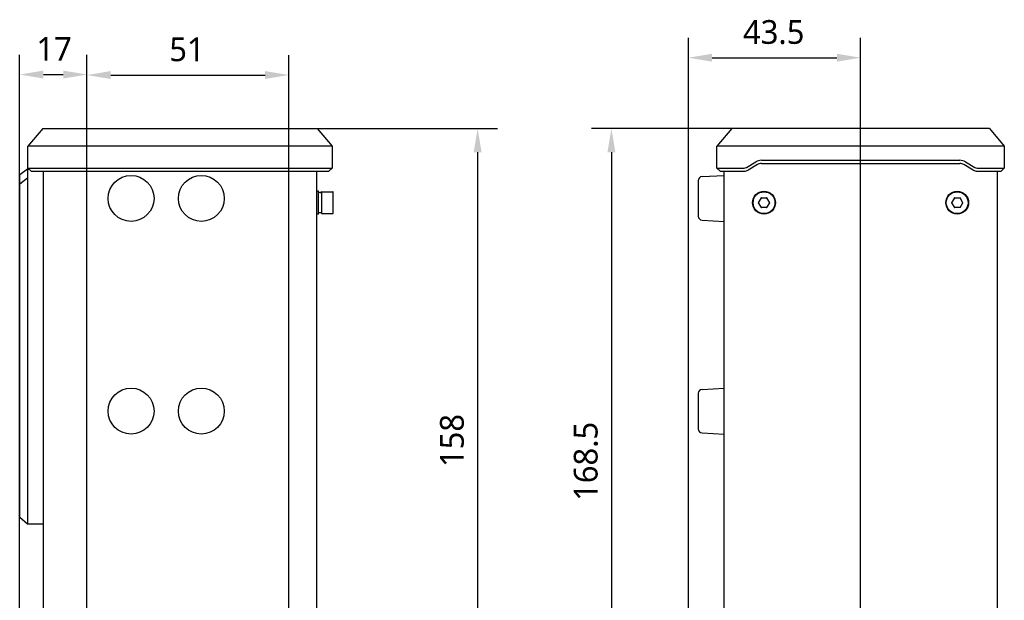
# Model space of a CAD drawing. Header units: millimetres. Extents: x 94 to 419, y 87 to 364.
# Tile 6 of 6: x 287 to 411, y 282 to 355. Entities that reach past the tile are written whole.
import ezdxf

# ---------------------------------------------------------------- set-up
doc = ezdxf.new("R2010")
doc.units = ezdxf.units.MM
doc.header["$LTSCALE"] = 32.67
doc.header["$PDMODE"] = 3
doc.header["$PDSIZE"] = 8
doc.layers.get('0').update_dxf_attribs({"linetype": 'CONTINUOUS'})
doc.layers.get('Defpoints').update_dxf_attribs({"linetype": 'CONTINUOUS'})
for name, color, linetype in [('00_COMPONENTS_1', 7, 'CONTINUOUS'), ('20_ALL_FEATURES', 7, 'CONTINUOUS'), ('51__DRAFT_DIMS', 7, 'CONTINUOUS')]:
    doc.layers.add(name, color=color, linetype=linetype)
doc.styles.get("Standard").update_dxf_attribs({"font": 'Roboto-Regular.ttf'})
doc.dimstyles.new('DIMSTYLE_1', dxfattribs={"dimtxt": 3, "dimasz": 3, "dimexe": 2.5, "dimexo": 0.5, "dimgap": 0.75, "dimtad": 1, "dimlfac": 2, "dimdsep": 46, "dimtxsty": 'STANDARD', "dimblk": '_FILLED', "dimblk1": '_FILLED', "dimblk2": '_FILLED', "dimcen": 0.09, "dimclrt": 3, "dimazin": 2, "dimtp": 0.3, "dimtm": 0.3, "dimtfac": 1, "dimtofl": 0, "dimtmove": 0, "dimatfit": 3, "dimldrblk": '_FILLED', "dimfxl": 1, "dimtolj": 1, "dimarcsym": 0})
doc.dimstyles.new('DIMSTYLE_3', dxfattribs={"dimtxt": 3, "dimasz": 3, "dimexe": 2.5, "dimexo": 0.5, "dimgap": 0.75, "dimtad": 1, "dimlfac": 2, "dimdsep": 46, "dimtxsty": 'STANDARD', "dimblk": '_FILLED', "dimblk1": '_FILLED', "dimblk2": '_FILLED', "dimcen": 0.09, "dimclrt": 3, "dimazin": 2, "dimtp": 0.2, "dimtm": 0.2, "dimtfac": 1, "dimtofl": 0, "dimtmove": 0, "dimatfit": 3, "dimldrblk": '_FILLED', "dimfxl": 1, "dimtolj": 1, "dimarcsym": 0})
doc.dimstyles.new('DIMSTYLE_4', dxfattribs={"dimtxt": 3, "dimasz": 3, "dimexe": 2.5, "dimexo": 0.5, "dimgap": 0.75, "dimtad": 1, "dimdec": 1, "dimlfac": 2, "dimdsep": 46, "dimtxsty": 'STANDARD', "dimblk": '_FILLED', "dimblk1": '_FILLED', "dimblk2": '_FILLED', "dimcen": 0.09, "dimclrt": 3, "dimazin": 2, "dimtp": 0.5, "dimtm": 0.5, "dimtfac": 1, "dimtdec": 1, "dimtofl": 0, "dimtmove": 0, "dimatfit": 3, "dimldrblk": '_FILLED', "dimfxl": 1, "dimtolj": 1, "dimarcsym": 0})

# ---------------------------------------------------------------- blocks, each defined once
blk = doc.blocks.new('_FILLED')
at = {"color": 0, "linetype": 'ByBlock'}
blk.add_solid([(0, 0), (-1, 0.167), (-1, -0.167)], dxfattribs=at)
blk = doc.blocks.new('*D6')
at = {"layer": '51__DRAFT_DIMS', "color": 0, "lineweight": -2}
for p, q in [((286.86, 263.9), (286.86, 350.85)), ((295.36, 263.02), (295.36, 350.85)), ((289.86, 348.35), (292.36, 348.35))]:
    blk.add_line(p, q, dxfattribs=at)
at = {"layer": 'Defpoints', "color": 0}
for p in [(295.36, 348.35), (286.86, 263.4), (295.36, 262.52)]:
    blk.add_point(p, dxfattribs=at)
at = {"layer": '51__DRAFT_DIMS', "color": 0, "linetype": 'ByBlock', "lineweight": -2, "xscale": 3, "yscale": 3, "zscale": 3, "rotation": 180}
blk.add_blockref('_FILLED', (286.86, 348.35), dxfattribs=at)
at = {"layer": '51__DRAFT_DIMS', "color": 0, "linetype": 'ByBlock', "lineweight": -2, "xscale": 3, "yscale": 3, "zscale": 3}
blk.add_blockref('_FILLED', (295.36, 348.35), dxfattribs=at)
at = {"layer": '51__DRAFT_DIMS', "color": 3, "insert": (291.21, 353.1), "char_height": 3, "attachment_point": 2, "line_spacing_factor": 0.9}
blk.add_mtext('\\A1;17', dxfattribs=at)
blk = doc.blocks.new('*D7')
at = {"layer": '51__DRAFT_DIMS', "color": 0, "lineweight": -2}
for p, q in [((295.36, 263.02), (295.36, 350.79)), ((320.86, 263.02), (320.86, 350.79)), ((298.36, 348.29), (317.86, 348.29))]:
    blk.add_line(p, q, dxfattribs=at)
at = {"layer": 'Defpoints', "color": 0}
for p in [(320.86, 348.29), (295.36, 262.52), (320.86, 262.52)]:
    blk.add_point(p, dxfattribs=at)
at = {"layer": '51__DRAFT_DIMS', "color": 0, "linetype": 'ByBlock', "lineweight": -2, "xscale": 3, "yscale": 3, "zscale": 3, "rotation": 180}
blk.add_blockref('_FILLED', (295.36, 348.29), dxfattribs=at)
at = {"layer": '51__DRAFT_DIMS', "color": 0, "linetype": 'ByBlock', "lineweight": -2, "xscale": 3, "yscale": 3, "zscale": 3}
blk.add_blockref('_FILLED', (320.86, 348.29), dxfattribs=at)
at = {"layer": '51__DRAFT_DIMS', "color": 3, "insert": (307.99, 353.04), "char_height": 3, "attachment_point": 2, "line_spacing_factor": 0.9}
blk.add_mtext('\\A1;51', dxfattribs=at)
blk = doc.blocks.new('*D8')
at = {"layer": '51__DRAFT_DIMS', "color": 0, "lineweight": -2}
for p, q in [((320.09, 341.53), (347.2, 341.53)), ((344.7, 338.53), (344.7, 265.52)), ((321.36, 262.52), (347.2, 262.52))]:
    blk.add_line(p, q, dxfattribs=at)
at = {"layer": 'Defpoints', "color": 0}
for p in [(319.59, 341.53), (320.86, 262.52), (344.7, 262.52)]:
    blk.add_point(p, dxfattribs=at)
at = {"layer": '51__DRAFT_DIMS', "color": 0, "linetype": 'ByBlock', "lineweight": -2, "xscale": 3, "yscale": 3, "zscale": 3}
for p, rotation in [((344.7, 341.53), 90.00000018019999), ((344.7, 262.52), 270.0000001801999)]:
    blk.add_blockref('_FILLED', p, dxfattribs=dict(at, rotation=rotation))
at = {"layer": '51__DRAFT_DIMS', "color": 3, "insert": (339.95, 302.12), "char_height": 3, "attachment_point": 2, "rotation": 90, "line_spacing_factor": 0.9}
blk.add_mtext('\\A1;158', dxfattribs=at)
blk = doc.blocks.new('*D11')
at = {"layer": '51__DRAFT_DIMS', "color": 0, "lineweight": -2}
for p, q in [((371.32, 263.94), (371.32, 352.98)), ((393.07, 257.8), (393.07, 352.98)), ((374.32, 350.48), (390.07, 350.48))]:
    blk.add_line(p, q, dxfattribs=at)
at = {"layer": 'Defpoints', "color": 0}
for p in [(393.07, 350.48), (371.32, 263.44), (393.07, 257.3)]:
    blk.add_point(p, dxfattribs=at)
at = {"layer": '51__DRAFT_DIMS', "color": 0, "linetype": 'ByBlock', "lineweight": -2, "xscale": 3, "yscale": 3, "zscale": 3, "rotation": 180}
blk.add_blockref('_FILLED', (371.32, 350.48), dxfattribs=at)
at = {"layer": '51__DRAFT_DIMS', "color": 0, "linetype": 'ByBlock', "lineweight": -2, "xscale": 3, "yscale": 3, "zscale": 3}
blk.add_blockref('_FILLED', (393.07, 350.48), dxfattribs=at)
at = {"layer": '51__DRAFT_DIMS', "color": 3, "insert": (382.1, 355.23), "char_height": 3, "attachment_point": 2, "line_spacing_factor": 0.9}
blk.add_mtext('\\A1;43.5', dxfattribs=at)
blk = doc.blocks.new('*D12')
at = {"layer": '51__DRAFT_DIMS', "color": 0, "lineweight": -2}
for p, q in [((380.61, 341.53), (359.1, 341.53)), ((361.6, 338.53), (361.6, 260.3)), ((392.57, 257.3), (359.1, 257.3))]:
    blk.add_line(p, q, dxfattribs=at)
at = {"layer": 'Defpoints', "color": 0}
for p in [(381.11, 341.53), (361.6, 257.3), (393.07, 257.3)]:
    blk.add_point(p, dxfattribs=at)
at = {"layer": '51__DRAFT_DIMS', "color": 0, "linetype": 'ByBlock', "lineweight": -2, "xscale": 3, "yscale": 3, "zscale": 3}
for p, rotation in [((361.6, 341.53), 90), ((361.6, 257.3), 270)]:
    blk.add_blockref('_FILLED', p, dxfattribs=dict(at, rotation=rotation))
at = {"layer": '51__DRAFT_DIMS', "color": 3, "insert": (356.85, 299.49), "char_height": 3, "attachment_point": 2, "rotation": 90, "line_spacing_factor": 0.9}
blk.add_mtext('\\A1;168.5', dxfattribs=at)

msp = doc.modelspace()

# ---------------------------------------------------------------- linework, layer by layer
at = {"layer": '00_COMPONENTS_1', "color": 7}
for p, q in [((324.6145, 333.6035), (324.3645, 333.6035)), ((324.6145, 330.7285), (324.6145, 333.6035)), ((324.9645, 333.491), (324.9645, 330.841)), ((325.0145, 333.541), (326.4145, 333.541)), ((326.4645, 330.841), (326.4645, 333.491)), ((380.5096, 332.791), (380.1488, 332.166)), ((380.1488, 332.166), (380.5096, 331.541)), ((380.5096, 332.791), (381.2313, 332.791)), ((381.5921, 332.166), (381.2313, 332.791)), ((381.2313, 331.541), (381.5921, 332.166)), ((404.9096, 332.791), (404.5488, 332.166)), ((404.5488, 332.166), (404.9096, 331.541)), ((404.9096, 332.791), (405.6313, 332.791)), ((405.9921, 332.166), (405.6313, 332.791)), ((405.6313, 331.541), (405.9921, 332.166)), ((324.9645, 330.866), (324.6145, 330.866)), ((325.0145, 330.791), (326.4145, 330.791)), ((381.2313, 331.541), (380.5096, 331.541)), ((405.6313, 331.541), (404.9096, 331.541)), ((324.6145, 330.7285), (324.3645, 330.7285))]:
    msp.add_line(p, q, dxfattribs=at)
for centre, radius in [((380.8705, 332.166), 1.4375), ((380.8705, 332.166), 1.375), ((405.2705, 332.166), 1.4375), ((405.2705, 332.166), 1.375)]:
    msp.add_circle(centre, radius, dxfattribs=at)
for centre, radius, start, end in [((325.0145, 333.491), 0.05, 90, 180), ((326.4145, 333.491), 0.05, 0, 90), ((380.8705, 332.166), 0.7, 176.765782, 183.23478), ((380.8705, 332.166), 0.7, 116.765782, 123.23478), ((380.8705, 332.166), 0.7, 56.765782, 63.23478), ((380.8705, 332.166), 0.7, 356.765782, 3.23478), ((405.2705, 332.166), 0.7, 176.765782, 183.23478), ((405.2705, 332.166), 0.7, 116.765782, 123.23478), ((405.2705, 332.166), 0.7, 56.765782, 63.23478), ((405.2705, 332.166), 0.7, 356.765782, 3.23478), ((325.0145, 330.841), 0.05, 180, 270), ((326.4145, 330.841), 0.05, 270, 360), ((380.8705, 332.166), 0.7, 236.765782, 243.23478), ((380.8705, 332.166), 0.7, 296.765782, 303.23478), ((405.2705, 332.166), 0.7, 236.765782, 243.23478), ((405.2705, 332.166), 0.7, 296.765782, 303.23478)]:
    msp.add_arc(centre, radius, start, end, dxfattribs=at)
for centre, start_param, end_param in [((324.4648, 332.166), -1.17990998, -0.90077958), ((325.0305, 332.166), -0.73458993, -0.56606951)]:
    msp.add_ellipse(centre, major_axis=(-0.9192, 0.9193), ratio=0.99999509, start_param=start_param, end_param=end_param, dxfattribs=at)
at = {"layer": '20_ALL_FEATURES', "color": 7}
for p, q in [((289.7813, 341.5341), (287.9081, 339.3111)), ((289.7813, 341.5341), (324.4476, 341.5341)), ((324.4476, 341.5341), (326.3209, 339.3111)), ((376.7919, 341.5341), (374.9186, 339.3111)), ((409.347, 341.5341), (376.7919, 341.5341)), ((409.347, 341.5341), (411.2202, 339.3111)), ((287.9081, 336.5324), (287.9081, 339.3111)), ((326.3209, 339.3111), (287.9081, 339.3111)), ((326.3209, 339.3111), (326.3209, 336.5324)), ((374.9186, 336.5324), (374.9186, 339.3111)), ((411.2202, 339.3111), (374.9186, 339.3111)), ((411.2202, 339.3111), (411.2202, 336.5324)), ((378.6564, 336.6179), (379.8242, 337.3186)), ((380.5445, 337.5181), (405.5964, 337.5181)), ((380.5445, 337.1181), (405.5964, 337.1181)), ((406.3167, 337.3186), (407.4845, 336.6179)), ((287.8645, 336.416), (286.8645, 335.666)), ((287.8645, 336.416), (287.8645, 291.5798)), ((287.8645, 336.416), (288.0245, 336.416)), ((288.3081, 336.1324), (287.9081, 336.5324)), ((287.9081, 336.5324), (326.3209, 336.5324)), ((288.3081, 336.1324), (325.9209, 336.1324)), ((289.8645, 118.8996), (289.8645, 336.1324)), ((324.3645, 336.1324), (324.3645, 266.266)), ((326.3209, 336.5324), (325.9209, 336.1324)), ((375.3186, 336.1324), (374.9186, 336.5324)), ((374.9186, 336.5324), (378.3477, 336.5324)), ((375.3186, 336.1324), (378.3477, 336.1324)), ((375.8205, 266.266), (375.8205, 336.1324)), ((380.03, 336.9756), (378.8622, 336.2749)), ((407.2787, 336.2749), (406.1109, 336.9756)), ((407.7932, 336.5324), (411.2202, 336.5324)), ((407.7932, 336.1324), (410.8202, 336.1324)), ((410.3205, 336.1324), (410.3205, 118.8996)), ((411.2202, 336.5324), (410.8202, 336.1324)), ((286.8645, 292.4458), (286.8645, 335.666)), ((287.8645, 335.2801), (286.8645, 334.4985)), ((372.5705, 334.9612), (372.5705, 330.4508)), ((373.0443, 335.4605), (375.8205, 335.606)), ((373.0443, 329.9515), (375.8205, 329.806)), ((373.0443, 308.5855), (375.8205, 308.731)), ((372.5705, 308.0862), (372.5705, 303.5758)), ((373.0443, 303.0765), (375.8205, 302.931)), ((286.8645, 292.4458), (287.8645, 291.5798)), ((287.8645, 291.5798), (289.8645, 291.5798))]:
    msp.add_line(p, q, dxfattribs=at)
for centre in [(300.9295, 332.706), (309.8045, 332.706), (300.9295, 305.831), (309.8045, 305.831)]:
    msp.add_circle(centre, 2.9, dxfattribs=at)
for centre, radius, start, end in [((380.5445, 336.1181), 1.4, 90, 120.963726), ((380.5445, 336.1181), 1, 90, 120.963726), ((405.5964, 336.1181), 1.4, 59.036275, 89.999997), ((405.5964, 336.1181), 1, 59.036274, 90), ((378.3477, 337.1324), 0.6, 270.000002, 300.963725), ((378.3477, 337.1324), 1, 270, 300.963726), ((407.7932, 337.1324), 1, 239.036274, 270), ((407.7932, 337.1324), 0.6, 239.036276, 269.999997), ((373.0705, 334.9612), 0.5, 93, 180), ((373.0705, 330.4508), 0.5, 180, 267), ((373.0705, 308.0862), 0.5, 93, 180), ((373.0705, 303.5758), 0.5, 180, 267)]:
    msp.add_arc(centre, radius, start, end, dxfattribs=at)

# ---------------------------------------------------------------- dimensions: what is measured, and where the dimension line sits
at = {"layer": '51__DRAFT_DIMS', "color": 4}
for base, p1, p2, dimstyle, picture, middle in [((393.0704, 350.4792), (371.3205, 263.4359), (393.0704, 257.2975), 'DIMSTYLE_1', '*D11', (382.0988, 350.4792)), ((295.3645, 348.347), (286.8645, 263.3985), (295.3645, 262.516), 'DIMSTYLE_3', '*D6', (291.2112, 348.347)), ((320.8645, 348.2874), (295.3645, 262.516), (320.8645, 262.516), 'DIMSTYLE_1', '*D7', (307.9885, 348.2874))]:
    dim = msp.add_linear_dim(base=base, p1=p1, p2=p2, dimstyle=dimstyle, dxfattribs=at)
    dim.commit()
    dim.dimension.update_dxf_attribs({"geometry": picture, "text_midpoint": middle, "dimtype": 160})
for base, p1, p2, picture, middle in [((344.7037, 262.516), (319.5855, 341.5341), (320.8645, 262.516), '*D8', (344.7037, 302.1188)), ((361.599, 257.2975), (381.1091, 341.5341), (393.0704, 257.2975), '*D12', (361.599, 299.492))]:
    dim = msp.add_linear_dim(base=base, p1=p1, p2=p2, angle=270, dimstyle='DIMSTYLE_4', dxfattribs=at)
    dim.commit()
    dim.dimension.update_dxf_attribs({"geometry": picture, "text_midpoint": middle, "dimtype": 160})

doc.saveas('drawing.dxf')
